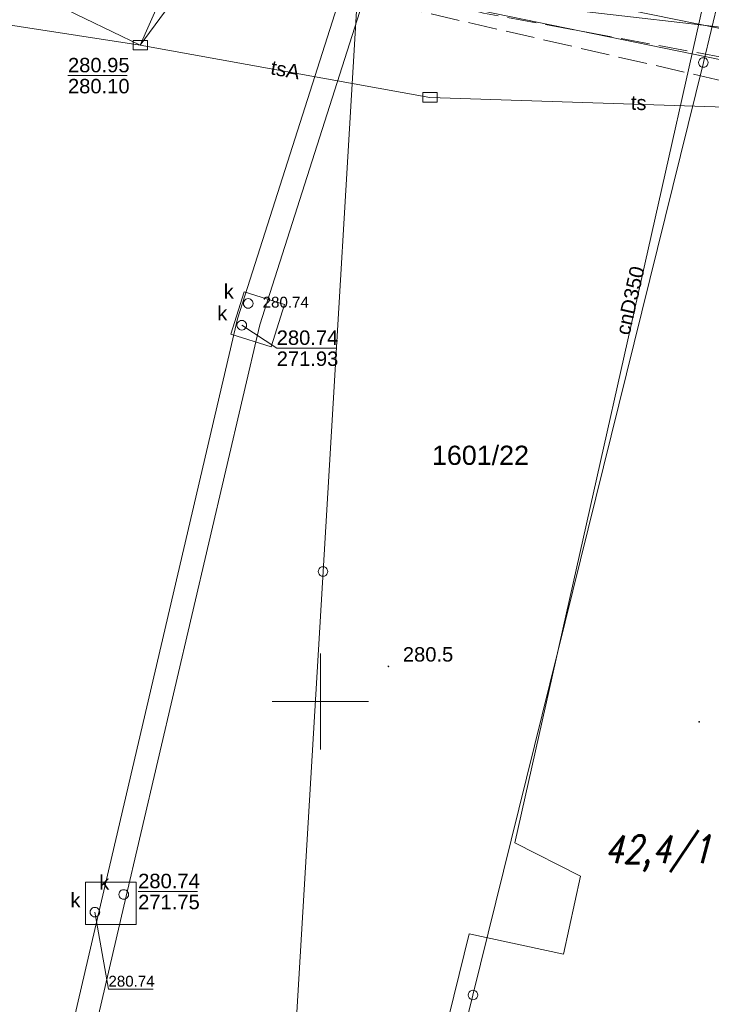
# Model space of a CAD drawing. Extents: x 0 to 6569664, y 0 to 5584502.
# Tile 9 of 64: x 6568284 to 6568320, y 5584034 to 5584085. Entities that reach past the tile are written whole.
import ezdxf
from ezdxf.enums import TextEntityAlignment as Align

# ---------------------------------------------------------------- set-up
doc = ezdxf.new("R2010")
doc.units = 0
doc.header["$PDSIZE"] = 0.75
doc.linetypes.add('PRZER3-1', pattern=[2, 1.5, -0.5])
doc.layers.get('0').update_dxf_attribs({"linetype": 'CONTINUOUS'})
doc.layers.get('Defpoints').update_dxf_attribs({"linetype": 'CONTINUOUS'})
for name, color, linetype, lineweight in [('alarm', 51, 'CONTINUOUS', 50), ('EGDE', 7, 'CONTINUOUS', 18), ('EGDE_O', 7, 'CONTINUOUS', 18), ('EGPG', 7, 'CONTINUOUS', 18), ('GUPPRZ_O', 7, 'CONTINUOUS', 18), ('OTRN', 7, 'CONTINUOUS', 13), ('OTRN_O', 7, 'CONTINUOUS', 13), ('ramka sekcji', 7, 'CONTINUOUS', 18), ('SUPK', 7, 'CONTINUOUS', 18), ('SUPW', 7, 'CONTINUOUS', 18), ('SUPW_O', 7, 'CONTINUOUS', 18)]:
    doc.layers.add(name, color=color, linetype=linetype, lineweight=lineweight)
for name, color, linetype, lineweight, true_color in [('SUCP', 7, 'CONTINUOUS', 18, 0xd200d2), ('SUCP_O', 7, 'CONTINUOUS', 18, 0xd200d2), ('SUEP', 1, 'CONTINUOUS', 18, 0xff0000), ('SUGP', 7, 'CONTINUOUS', 18, 0xbfbf00), ('SUKP', 7, 'CONTINUOUS', 18, 0x803300), ('SUTP', 7, 'CONTINUOUS', 18, 0xff9100), ('SUTP_O', 7, 'CONTINUOUS', 18, 0xff9100)]:
    doc.layers.add(name, color=color, linetype=linetype, lineweight=lineweight, true_color=true_color)
doc.styles.add('Arial', font='arial.ttf')
doc.styles.add('GEO-INFO', font='arial.ttf')
doc.styles.add('UZBROJENIE', font='SIMPLEX.shx', dxfattribs={"width": 0.8, "oblique": 15.00003, "height": 0.9})
doc.dimstyles.get("Standard").update_dxf_attribs({"dimtxt": 0.18, "dimasz": 0.18, "dimexe": 0.18, "dimexo": 0.0625, "dimgap": 0.09, "dimtad": 0, "dimtih": 1, "dimtoh": 1, "dimdec": 4, "dimzin": 0, "dimdsep": 46, "dimtxsty": 'Standard', "dimcen": 0.09, "dimadec": 0, "dimazin": 0, "dimtfac": 1, "dimtdec": 4, "dimtofl": 0, "dimtmove": 0, "dimatfit": 3, "dimfxl": 0, "dimtolj": 1, "dimtzin": 0, "dimarcsym": 0})

# ---------------------------------------------------------------- blocks, each defined once
blk = doc.blocks.new('D_GSPWPN1')
blk.add_hatch(color=0).paths.add_polyline_path([(-0.045, 0), (-0.043467, -0.011647), (-0.038971, -0.0225), (-0.03182, -0.03182), (-0.0225, -0.038971), (-0.011647, -0.043467), (0, -0.045), (0.011647, -0.043467), (0.0225, -0.038971), (0.03182, -0.03182), (0.038971, -0.0225), (0.043467, -0.011647), (0.045, 0), (0.043467, 0.011647), (0.038971, 0.0225), (0.03182, 0.03182), (0.0225, 0.038971), (0.011647, 0.043467), (0, 0.045), (-0.011647, 0.043467), (-0.0225, 0.038971), (-0.03182, 0.03182), (-0.038971, 0.0225), (-0.043467, 0.011647)])
blk = doc.blocks.new('D_GUPIKP1_3')
at = {"color": 0}
blk.add_lwpolyline([(0.375, -0.25), (-0.375, -0.25), (-0.375, 0.25), (0.375, 0.25)], close=True, dxfattribs=at)
blk = doc.blocks.new('D_GUPIWZ1_1')
at = {"color": 0}
blk.add_lwpolyline([(0, 0.25), (0.064705, 0.241481), (0.125, 0.216506), (0.176777, 0.176777), (0.216506, 0.125), (0.241481, 0.064705), (0.25, 0), (0.241481, -0.064705), (0.216506, -0.125), (0.176777, -0.176777), (0.125, -0.216506), (0.064705, -0.241481), (0, -0.25), (-0.064705, -0.241481), (-0.125, -0.216506), (-0.176777, -0.176777), (-0.216506, -0.125), (-0.241481, -0.064705), (-0.25, 0), (-0.241481, 0.064705), (-0.216506, 0.125), (-0.176777, 0.176777), (-0.125, 0.216506), (-0.064705, 0.241481)], close=True, dxfattribs=at)
blk = doc.blocks.new('D_GEPPGD1_1')
at = {"color": 0}
blk.add_lwpolyline([(0, 0.25), (0.077254, 0.237764), (0.146946, 0.202254), (0.202254, 0.146946), (0.237764, 0.077254), (0.25, 0), (0.237764, -0.077254), (0.202254, -0.146946), (0.146946, -0.202254), (0.077254, -0.237764), (0, -0.25), (-0.077254, -0.237764), (-0.146946, -0.202254), (-0.202254, -0.146946), (-0.237764, -0.077254), (-0.25, 0), (-0.237764, 0.077254), (-0.202254, 0.146946), (-0.146946, 0.202254), (-0.077254, 0.237764)], close=True, dxfattribs=at)
blk = doc.blocks.new('*D45')
at = {"layer": 'Defpoints', "color": 0}
for p in [(6568647.5, 5584150), (6568650, 5584150), (0, 0)]:
    blk.add_point(p, dxfattribs=at)
at = {"layer": 'ramka sekcji', "color": 0, "lineweight": -2}
blk.add_line((6568649.938, 5584150), (6568647.5, 5584150), dxfattribs=at)
at = {"layer": 'ramka sekcji', "color": 0, "insert": (6568644.106, 5584150), "char_height": 0.75, "attachment_point": 5, "style": 'GEO-INFO'}
blk.add_mtext('\\A1;5584150.0000', dxfattribs=at)
blk = doc.blocks.new('*D46')
at = {"layer": 'Defpoints', "color": 0}
for p in [(6568650, 5584152.5), (6568650, 5584150), (0, 0)]:
    blk.add_point(p, dxfattribs=at)
at = {"layer": 'ramka sekcji', "color": 0, "lineweight": -2}
blk.add_line((6568650, 5584150.062), (6568650, 5584152.5), dxfattribs=at)
at = {"layer": 'ramka sekcji', "color": 0, "insert": (6568650, 5584155.896), "char_height": 0.75, "attachment_point": 5, "rotation": 90, "style": 'GEO-INFO'}
blk.add_mtext('\\A1;6568650.0000', dxfattribs=at)

msp = doc.modelspace()

# ---------------------------------------------------------------- linework, layer by layer
at = {"layer": 'EGDE', "linetype": 'Continuous', "elevation": 10.22}
for points in [[(6568295.92847, 5583986.21622), (6568294.32233, 5583957.98331), (6568294.26523, 5583956.9825), (6568277.26098, 5583957.9935), (6568263.9809, 5583958.70246), (6568268.42617, 5584011.06381), (6568271.58328, 5584050.08752), (6568274.3496, 5584077.53529), (6568277.46122, 5584095.26675), (6568302.13672, 5584090.3243), (6568300.13923, 5584056.76596)], [(6568302.13672, 5584090.3243), (6568320.72616, 5584086.59352), (6568319.9193, 5584083.24287), (6568307.93382, 5584034.73468), (6568295.92847, 5583986.21622), (6568300.13923, 5584056.76596)]]:
    msp.add_lwpolyline(points, close=True, dxfattribs=at)
msp.add_lwpolyline([(6568594.31055, 5583939.47691), (6568591.06023, 5583939.65534), (6568585.12694, 5583937.54872), (6568482.90911, 5583944.55214), (6568370.44353, 5583952.88368), (6568294.32233, 5583957.98331), (6568295.92847, 5583986.21622), (6568307.93382, 5584034.73468), (6568319.9193, 5584083.24287), (6568320.72616, 5584086.59352), (6568329.45932, 5584084.84591), (6568374.48985, 5584081.95589), (6568374.92948, 5584088.19204), (6568391.77674, 5584086.94902), (6568441.65482, 5584081.9513), (6568491.15577, 5584079.0589), (6568538.06756, 5584076.86319), (6568558.47556, 5584075.58605), (6568583.6998, 5584038.16817), (6568609.00522, 5584036.3441), (6568644.22449, 5584009.45582)], dxfattribs=at)
at = {"layer": 'GUPPRZ_O', "linetype": 'Continuous', "lineweight": 13, "elevation": 10.8, "flags": 128}
for points in [[(6568286.87726, 5584082.56207), (6568289.95726, 5584082.56207)], [(6568295.91485, 5584069.57607), (6568297.73096, 5584068.38266), (6568300.81096, 5584068.38266)], [(6568290.52608, 5584040.12034), (6568293.60608, 5584040.12034)], [(6568288.27782, 5584039.04542), (6568288.98045, 5584035.04183), (6568291.30045, 5584035.04183)]]:
    msp.add_lwpolyline(points, dxfattribs=at)
at = {"layer": 'ramka sekcji'}
for q in [(6568300, 5584052.5), (6568297.5, 5584050), (6568300, 5584047.5), (6568302.5, 5584050)]:
    msp.add_line((6568300, 5584050), q, dxfattribs=at)
at = {"layer": 'SUCP', "linetype": 'Continuous', "lineweight": 18, "elevation": 10.14}
msp.add_lwpolyline([(6568363.52786, 5584258.84118), (6568358.72812, 5584235.45896), (6568363.21186, 5584234.19605), (6568362.14107, 5584229.40269), (6568356.91373, 5584229.77556), (6568349.05454, 5584184.02745), (6568353.4808, 5584182.02165), (6568352.51065, 5584178.73978), (6568347.94518, 5584179.45938), (6568328.91705, 5584122.12967), (6568332.47163, 5584121.22431), (6568331.91754, 5584116.99279), (6568327.01957, 5584117.92663), (6568310.11167, 5584042.64789), (6568313.52267, 5584040.92342), (6568312.64533, 5584036.86571), (6568307.74363, 5584037.91157), (6568299.28996, 5584003.59361)], dxfattribs=at)
at = {"layer": 'SUEP', "linetype": 'PRZER3-1', "lineweight": 18, "elevation": 10.14}
msp.add_lwpolyline([(6568459.83529, 5584050.67966), (6568460.62843, 5584071.35681), (6568421.89546, 5584074.17693), (6568386.52744, 5584077.44073), (6568366.48235, 5584079.2058), (6568353.75069, 5584080.06318), (6568328.39369, 5584082.01967), (6568323.01448, 5584083.12127), (6568308.48195, 5584085.80969), (6568300.43483, 5584088.01289), (6568293.21194, 5584089.56037), (6568275.36079, 5584093.02254), (6568265.88044, 5584095.88281)], dxfattribs=at)
at = {"layer": 'SUEP', "linetype": 'Continuous', "lineweight": 18, "elevation": 10.14}
for points in [[(6568458.09827, 5584047.11792), (6568457.35, 5584047.26), (6568459.16, 5584071.55), (6568438.5, 5584072.96), (6568419.47, 5584074.77), (6568404.28, 5584076.08), (6568403.66, 5584075.72), (6568401.66, 5584075.85), (6568401.11, 5584076.26), (6568386.25, 5584077.53), (6568371.06, 5584078.6), (6568349.99, 5584080.04), (6568345.21, 5584081.39), (6568343.58, 5584081.04), (6568324.49, 5584082.63), (6568306.2, 5584086.38), (6568288.07, 5584090.39), (6568280.16, 5584092.07), (6568278.51, 5584092.88), (6568265.72845, 5584094.84031)], [(6568289.11, 5584091.53), (6568305.94, 5584088.05), (6568321.82, 5584084.8), (6568325.36, 5584083.57), (6568338.95, 5584081.37), (6568352.38, 5584082.08), (6568368.21, 5584080.83), (6568373.59, 5584080.31), (6568383.96, 5584079.32)]]:
    msp.add_lwpolyline(points, dxfattribs=at)
at = {"layer": 'SUGP', "linetype": 'Continuous', "lineweight": 18, "elevation": 10.14}
msp.add_lwpolyline([(6568265.24254, 5584091.50742), (6568267.11081, 5584091.29121), (6568312.05315, 5584086.08506), (6568337.40552, 5584083.1726)], dxfattribs=at)
at = {"layer": 'SUGP', "linetype": 'PRZER3-1', "lineweight": 18, "elevation": 10.14}
msp.add_lwpolyline([(6568265.95805, 5584091.06252), (6568282.69757, 5584089.03151), (6568303.81341, 5584086.21528), (6568322.8449, 5584081.84386), (6568337.23585, 5584080.73312)], dxfattribs=at)
at = {"layer": 'SUKP', "linetype": 'Continuous', "lineweight": 18, "elevation": 10.14}
for points in [[(6568329.71967, 5584200.00489), (6568322.68649, 5584159.52609), (6568312.37167, 5584122.28348), (6568312.05886, 5584121.21045), (6568295.69462, 5584069.91304), (6568288.61341, 5584039.63522), (6568278.51199, 5583996.22529), (6568277.47048, 5583995.37472)], [(6568330.90196, 5584199.79947), (6568323.85869, 5584159.26259), (6568313.52598, 5584121.95539), (6568313.20669, 5584120.86012), (6568296.85228, 5584069.59355), (6568289.78203, 5584039.36259), (6568279.58801, 5583995.55471), (6568278.22952, 5583994.44528)]]:
    msp.add_lwpolyline(points, dxfattribs=at)
at = {"layer": 'SUPK', "linetype": 'Continuous', "lineweight": 18, "elevation": 10.14}
for points in [[(6568295.34406, 5584069.11523), (6568297.43943, 5584068.45669), (6568298.13074, 5584070.65631), (6568296.03537, 5584071.31485)], [(6568290.42859, 5584038.40884), (6568287.78144, 5584038.40884), (6568287.78144, 5584040.61123), (6568290.42859, 5584040.61123)]]:
    msp.add_lwpolyline(points, close=True, dxfattribs=at)
at = {"layer": 'SUTP', "linetype": 'Continuous', "lineweight": 18, "elevation": 10.14}
for points in [[(6568290.63555, 5584084.14563), (6568299.15252, 5584103.43086)], [(6568265.79702, 5584095.31063), (6568276.23484, 5584091.10062), (6568290.63555, 5584084.14563)], [(6568290.63555, 5584084.14563), (6568298.22306, 5584094.46419), (6568295.89895, 5584093.99421)], [(6568290.63555, 5584084.14563), (6568274.77469, 5584086.60546)], [(6568290.63555, 5584084.14563), (6568305.70165, 5584081.42954)], [(6568368.87664, 5584077.59623), (6568338.96173, 5584080.05798), (6568327.4045, 5584080.70912), (6568305.70165, 5584081.42954)]]:
    msp.add_lwpolyline(points, dxfattribs=at)

# ---------------------------------------------------------------- block references
at = {"layer": 'EGPG', "linetype": 'Continuous', "lineweight": 18}
for p in [(6568319.9193, 5584083.24287, 10.24), (6568300.13923, 5584056.76596, 10.24), (6568307.93382, 5584034.73468, 10.24)]:
    msp.add_blockref('D_GEPPGD1_1', p, dxfattribs=at)
at = {"layer": 'OTRN', "linetype": 'Continuous', "lineweight": 13}
for p in [(6568303.54, 5584051.83, 10.08), (6568319.7, 5584048.95, 10.08)]:
    msp.add_blockref('D_GSPWPN1', p, dxfattribs=at)
at = {"layer": 'SUPK', "linetype": 'Continuous', "lineweight": 18}
for p in [(6568290.63555, 5584084.14563, 10.16), (6568305.70165, 5584081.42954, 10.16)]:
    msp.add_blockref('D_GUPIKP1_3', p, dxfattribs=at)
at = {"layer": 'SUPW', "linetype": 'Continuous', "lineweight": 18}
for p in [(6568296.25025, 5584070.71047, 10.18), (6568295.91485, 5584069.57607, 10.18), (6568289.77608, 5584039.9648, 10.18), (6568288.27782, 5584039.04542, 10.18)]:
    msp.add_blockref('D_GUPIWZ1_1', p, dxfattribs=at)

# ---------------------------------------------------------------- texts
at = {"layer": 'alarm', "color": 0, "lineweight": 30, "style": 'UZBROJENIE', "oblique": 15.00003, "width": 0.8}
msp.add_text('42,4/110', height=1.44, dxfattribs=at).set_placement((6568314.76134, 5584041.59988))
at = {"layer": 'EGDE_O', "linetype": 'Continuous', "style": 'Arial'}
msp.add_text('1601/22', height=1, dxfattribs=at).set_placement((6568308.32731, 5584062.31112, 10.8), align=Align.CENTER)
at = {"layer": 'GUPPRZ_O', "linetype": 'Continuous', "lineweight": 0, "style": 'Arial'}
for s, height, p in [('280.95', 0.75, (6568286.87726, 5584082.73457, 10.8)), ('280.10', 0.75, (6568286.87726, 5584081.63957, 10.8)), ('280.74', 0.5625, (6568297.00025, 5584070.49351, 10.8)), ('280.74', 0.75, (6568297.73096, 5584068.55516, 10.8)), ('271.93', 0.75, (6568297.73096, 5584067.46016, 10.8)), ('280.74', 0.75, (6568290.52608, 5584040.29284, 10.8)), ('271.75', 0.75, (6568290.52608, 5584039.19784, 10.8)), ('280.74', 0.5625, (6568288.98045, 5584035.17121, 10.8))]:
    msp.add_text(s, height=height, dxfattribs=at).set_placement(p)
at = {"layer": 'OTRN_O', "linetype": 'Continuous', "lineweight": 0, "style": 'Arial'}
msp.add_text('280.5', height=0.75, dxfattribs=at).set_placement((6568304.29, 5584052.08, 10.8))
at = {"layer": 'SUCP_O', "linetype": 'Continuous', "lineweight": 0, "style": 'Arial'}
msp.add_text('cnD350', height=0.75, rotation=77.341227, dxfattribs=at).set_placement((6568316.47065, 5584070.7801, 10.8), align=Align.CENTER)
at = {"layer": 'SUPW_O', "linetype": 'Continuous', "lineweight": 0, "style": 'Arial'}
for p in [(6568295.50025, 5584070.96047, 10.8), (6568295.16485, 5584069.82607, 10.8), (6568289.02608, 5584040.2148, 10.8), (6568287.52782, 5584039.29542, 10.8)]:
    msp.add_text('k', height=0.75, dxfattribs=at).set_placement(p, align=Align.RIGHT)
at = {"layer": 'SUTP_O', "linetype": 'Continuous', "lineweight": 0, "style": 'Arial'}
for s, rotation, p in [('tsA', 349.780582, (6568298.11653, 5584082.49876, 10.8)), ('ts', 358.098773, (6568316.54334, 5584080.77601, 10.8))]:
    msp.add_text(s, height=0.75, rotation=rotation, dxfattribs=at).set_placement(p, align=Align.CENTER)

# ---------------------------------------------------------------- dimensions: what is measured, and where the dimension line sits
at = {"layer": 'ramka sekcji'}
for offset, dtype, picture, middle in [((0, 2.5), 1, '*D46', (6568650, 5584155.8956787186)), ((-2.5, 0), 0, '*D45', (6568644.1063676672, 5584150))]:
    dim = msp.add_ordinate_dim(feature_location=(6568650, 5584150), offset=offset, dtype=dtype, origin=(0, 0), dimstyle='Standard', override={"dimtxt": 0.75, "dimtxsty": 'GEO-INFO'}, dxfattribs=at)
    dim.commit()
    dim.dimension.update_dxf_attribs({"geometry": picture, "text_midpoint": middle})

doc.saveas('drawing.dxf')
